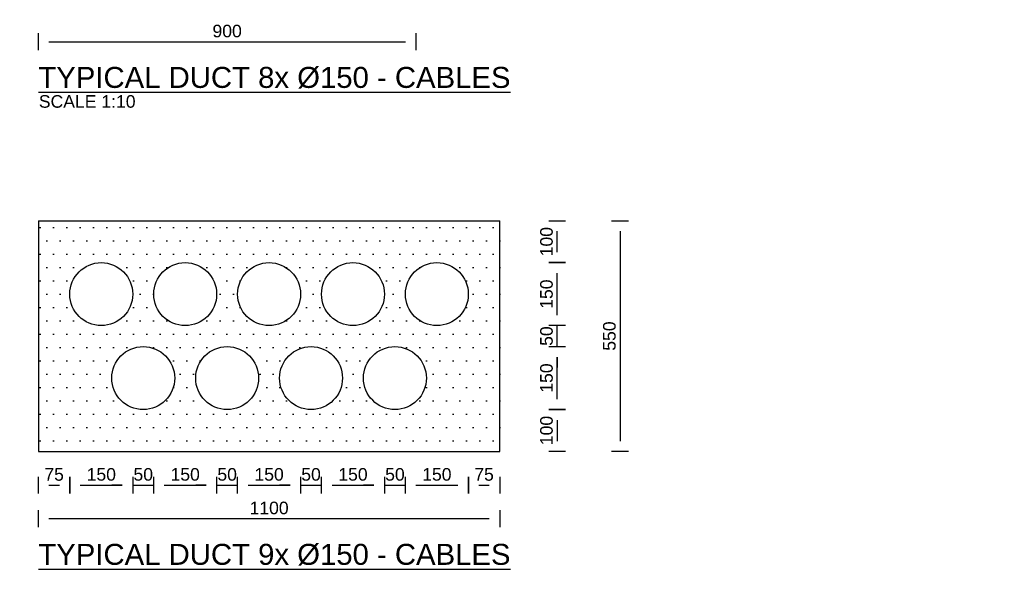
# Model space of a CAD drawing. Header units: metres. Extents: x -4024927 to 10167049, y -539908 to 13839353.
# Tile 52 of 211: x 1382391 to 1384738, y -163190 to -161881. Entities that reach past the tile are written whole.
import ezdxf

# ---------------------------------------------------------------- set-up
doc = ezdxf.new("R2010")
doc.units = ezdxf.units.M
doc.linetypes.add('CONTIUOUS', pattern=[0])
for name, color, linetype in [('C-ANNO-DIMS-NEWW', 2, 'Continuous'), ('C-DETL-DIMS', 2, 'Continuous'), ('C-UTIL-DUCT', 4, 'Continuous'), ('C-UTIL-PATT', 1, 'Continuous'), ('EL-AGLI-EQUP-PAPI-N-RefEdit0', 1, 'CONTIUOUS')]:
    doc.layers.add(name, color=color, linetype=linetype)
doc.styles.add('Arial', font='arial.ttf')
doc.styles.add('Foster01', font='arial.ttf')
doc.styles.get("Standard").update_dxf_attribs({"font": 'arial.ttf'})
doc.dimstyles.new('DS-10-25', dxfattribs={"dimscale": 10, "dimtxt": 2.5, "dimasz": 2.5, "dimexe": 0, "dimexo": 0, "dimgap": 1, "dimtad": 1, "dimdec": 0, "dimzin": 0, "dimtxsty": 'Standard', "dimblk1": 'DIMARROW', "dimblk2": 'DIMARROW', "dimsah": 1, "dimcen": -3, "dimse1": 1, "dimse2": 1, "dimclrd": 256, "dimclre": 256, "dimclrt": 256, "dimadec": 0, "dimazin": 0, "dimtfac": 1, "dimtdec": 0, "dimtix": 1, "dimtmove": 2, "dimatfit": 3, "dimfxl": 1, "dimtvp": 1.25, "dimarcsym": 0})

# ---------------------------------------------------------------- blocks, each defined once
blk = doc.blocks.new('DIMARROW')
blk.add_line((0, 0.8), (0, -0.8))
blk.add_lwpolyline([(0, 0, 0, 0.4, 0), (-1, 0, 0, 0, 0), (-0.965, 0, 0, 0, 0)], format="xyseb")
blk = doc.blocks.new('*D939')
at = {"layer": 'C-DETL-DIMS', "lineweight": -2, "transparency": 16777216}
blk.add_line((1383821.9, -162384.6), (1383821.9, -162884.6), dxfattribs=at)
at = {"layer": 'Defpoints', "color": 0, "transparency": 16777216}
for p in [(1383596.1, -162359.6), (1383596.1, -162909.6), (1383821.9, -162909.6)]:
    blk.add_point(p, dxfattribs=at)
at = {"layer": 'C-DETL-DIMS', "lineweight": -2, "transparency": 16777216, "xscale": 25, "yscale": 25, "zscale": 25}
for p, rotation in [((1383821.9, -162359.6), 90), ((1383821.9, -162909.6), 270)]:
    blk.add_blockref('DIMARROW', p, dxfattribs=dict(at, rotation=rotation))
at = {"layer": 'C-DETL-DIMS', "lineweight": -2, "transparency": 16777216, "insert": (1383796.6, -162634.6), "char_height": 30, "attachment_point": 5, "rotation": 90, "style": 'Arial'}
blk.add_mtext('550', dxfattribs=at)
blk = doc.blocks.new('*D940')
at = {"layer": 'C-DETL-DIMS', "lineweight": -2, "transparency": 16777216}
blk.add_line((1383671.9, -162834.6), (1383671.9, -162884.6), dxfattribs=at)
at = {"layer": 'Defpoints', "color": 0, "transparency": 16777216}
for p in [(1383369.9, -162809.6), (1383369.9, -162909.6), (1383671.9, -162909.6)]:
    blk.add_point(p, dxfattribs=at)
at = {"layer": 'C-DETL-DIMS', "lineweight": -2, "transparency": 16777216, "xscale": 25, "yscale": 25, "zscale": 25}
for p, rotation in [((1383671.9, -162809.6), 90), ((1383671.9, -162909.6), 270)]:
    blk.add_blockref('DIMARROW', p, dxfattribs=dict(at, rotation=rotation))
at = {"layer": 'C-DETL-DIMS', "lineweight": -2, "transparency": 16777216, "insert": (1383646.6, -162859.6), "char_height": 30, "attachment_point": 5, "rotation": 90, "style": 'Arial'}
blk.add_mtext('100', dxfattribs=at)
blk = doc.blocks.new('*D941')
at = {"layer": 'C-DETL-DIMS', "lineweight": -2, "transparency": 16777216}
blk.add_line((1383671.9, -162584.6), (1383671.9, -162484.6), dxfattribs=at)
at = {"layer": 'Defpoints', "color": 0, "transparency": 16777216}
for p in [(1383369.9, -162459.6), (1383671.9, -162459.6), (1383369.9, -162609.6)]:
    blk.add_point(p, dxfattribs=at)
at = {"layer": 'C-DETL-DIMS', "lineweight": -2, "transparency": 16777216, "xscale": 25, "yscale": 25, "zscale": 25}
for p, rotation in [((1383671.9, -162459.6), 90), ((1383671.9, -162609.6), 270)]:
    blk.add_blockref('DIMARROW', p, dxfattribs=dict(at, rotation=rotation))
at = {"layer": 'C-DETL-DIMS', "lineweight": -2, "transparency": 16777216, "insert": (1383646.6, -162534.6), "char_height": 30, "attachment_point": 5, "rotation": 90, "style": 'Arial'}
blk.add_mtext('150', dxfattribs=at)
blk = doc.blocks.new('*D942')
at = {"layer": 'C-DETL-DIMS', "lineweight": -2, "transparency": 16777216}
for p, q in [((1383671.9, -162584.6), (1383671.9, -162559.6)), ((1383671.9, -162659.6), (1383671.9, -162609.6)), ((1383671.9, -162684.6), (1383671.9, -162709.6))]:
    blk.add_line(p, q, dxfattribs=at)
at = {"layer": 'Defpoints', "color": 0, "transparency": 16777216}
for p in [(1383369.9, -162609.6), (1383671.9, -162609.6), (1383369.9, -162659.6)]:
    blk.add_point(p, dxfattribs=at)
at = {"layer": 'C-DETL-DIMS', "lineweight": -2, "transparency": 16777216, "xscale": 25, "yscale": 25, "zscale": 25}
for p, rotation in [((1383671.9, -162609.6), 270), ((1383671.9, -162659.6), 90)]:
    blk.add_blockref('DIMARROW', p, dxfattribs=dict(at, rotation=rotation))
at = {"layer": 'C-DETL-DIMS', "lineweight": -2, "transparency": 16777216, "insert": (1383646.6, -162634.6), "char_height": 30, "attachment_point": 5, "rotation": 90, "style": 'Arial'}
blk.add_mtext('50', dxfattribs=at)
blk = doc.blocks.new('*D943')
at = {"layer": 'C-DETL-DIMS', "lineweight": -2, "transparency": 16777216}
blk.add_line((1383671.9, -162784.6), (1383671.9, -162684.6), dxfattribs=at)
at = {"layer": 'Defpoints', "color": 0, "transparency": 16777216}
for p in [(1383369.9, -162659.6), (1383671.9, -162659.6), (1383369.9, -162809.6)]:
    blk.add_point(p, dxfattribs=at)
at = {"layer": 'C-DETL-DIMS', "lineweight": -2, "transparency": 16777216, "xscale": 25, "yscale": 25, "zscale": 25}
for p, rotation in [((1383671.9, -162659.6), 90), ((1383671.9, -162809.6), 270)]:
    blk.add_blockref('DIMARROW', p, dxfattribs=dict(at, rotation=rotation))
at = {"layer": 'C-DETL-DIMS', "lineweight": -2, "transparency": 16777216, "insert": (1383646.6, -162734.6), "char_height": 30, "attachment_point": 5, "rotation": 90, "style": 'Arial'}
blk.add_mtext('150', dxfattribs=at)
blk = doc.blocks.new('*D944')
at = {"layer": 'C-DETL-DIMS', "lineweight": -2, "transparency": 16777216}
blk.add_line((1383671.9, -162434.6), (1383671.9, -162384.6), dxfattribs=at)
at = {"layer": 'Defpoints', "color": 0, "transparency": 16777216}
for p in [(1383369.9, -162359.6), (1383671.9, -162359.6), (1383369.9, -162459.6)]:
    blk.add_point(p, dxfattribs=at)
at = {"layer": 'C-DETL-DIMS', "lineweight": -2, "transparency": 16777216, "xscale": 25, "yscale": 25, "zscale": 25}
for p, rotation in [((1383671.9, -162359.6), 90), ((1383671.9, -162459.6), 270)]:
    blk.add_blockref('DIMARROW', p, dxfattribs=dict(at, rotation=rotation))
at = {"layer": 'C-DETL-DIMS', "lineweight": -2, "transparency": 16777216, "insert": (1383646.6, -162409.6), "char_height": 30, "attachment_point": 5, "rotation": 90, "style": 'Arial'}
blk.add_mtext('100', dxfattribs=at)
blk = doc.blocks.new('*D796')
at = {"layer": 'C-DETL-DIMS', "lineweight": -2, "transparency": 16777216}
blk.add_line((1382535.2, -162989.6), (1382635.2, -162989.6), dxfattribs=at)
at = {"layer": 'Defpoints', "color": 0, "transparency": 16777216}
for p in [(1382510.2, -162989.6), (1382660.2, -162989.6), (1382660.2, -162989.6)]:
    blk.add_point(p, dxfattribs=at)
at = {"layer": 'C-DETL-DIMS', "lineweight": -2, "transparency": 16777216, "xscale": 25, "yscale": 25, "zscale": 25, "rotation": 180}
blk.add_blockref('DIMARROW', (1382510.2, -162989.6), dxfattribs=at)
at = {"layer": 'C-DETL-DIMS', "lineweight": -2, "transparency": 16777216, "xscale": 25, "yscale": 25, "zscale": 25}
blk.add_blockref('DIMARROW', (1382660.2, -162989.6), dxfattribs=at)
at = {"layer": 'C-DETL-DIMS', "lineweight": -2, "transparency": 16777216, "insert": (1382585.2, -162964.3), "char_height": 30, "attachment_point": 5, "style": 'Arial'}
blk.add_mtext('150', dxfattribs=at)
blk = doc.blocks.new('*D797')
at = {"layer": 'C-DETL-DIMS', "lineweight": -2, "transparency": 16777216}
blk.add_line((1382735.2, -162989.6), (1382835.2, -162989.6), dxfattribs=at)
at = {"layer": 'Defpoints', "color": 0, "transparency": 16777216}
for p in [(1382710.2, -162989.6), (1382860.2, -162989.6), (1382860.2, -162989.6)]:
    blk.add_point(p, dxfattribs=at)
at = {"layer": 'C-DETL-DIMS', "lineweight": -2, "transparency": 16777216, "xscale": 25, "yscale": 25, "zscale": 25, "rotation": 180}
blk.add_blockref('DIMARROW', (1382710.2, -162989.6), dxfattribs=at)
at = {"layer": 'C-DETL-DIMS', "lineweight": -2, "transparency": 16777216, "xscale": 25, "yscale": 25, "zscale": 25}
blk.add_blockref('DIMARROW', (1382860.2, -162989.6), dxfattribs=at)
at = {"layer": 'C-DETL-DIMS', "lineweight": -2, "transparency": 16777216, "insert": (1382785.2, -162964.3), "char_height": 30, "attachment_point": 5, "style": 'Arial'}
blk.add_mtext('150', dxfattribs=at)
blk = doc.blocks.new('*D798')
at = {"layer": 'C-DETL-DIMS', "lineweight": -2, "transparency": 16777216}
blk.add_line((1382935.2, -162989.6), (1383035.2, -162989.6), dxfattribs=at)
at = {"layer": 'Defpoints', "color": 0, "transparency": 16777216}
for p in [(1382910.2, -162989.6), (1383060.2, -162989.6), (1383060.2, -162989.6)]:
    blk.add_point(p, dxfattribs=at)
at = {"layer": 'C-DETL-DIMS', "lineweight": -2, "transparency": 16777216, "xscale": 25, "yscale": 25, "zscale": 25, "rotation": 180}
blk.add_blockref('DIMARROW', (1382910.2, -162989.6), dxfattribs=at)
at = {"layer": 'C-DETL-DIMS', "lineweight": -2, "transparency": 16777216, "xscale": 25, "yscale": 25, "zscale": 25}
blk.add_blockref('DIMARROW', (1383060.2, -162989.6), dxfattribs=at)
at = {"layer": 'C-DETL-DIMS', "lineweight": -2, "transparency": 16777216, "insert": (1382985.2, -162964.3), "char_height": 30, "attachment_point": 5, "style": 'Arial'}
blk.add_mtext('150', dxfattribs=at)
blk = doc.blocks.new('*D799')
at = {"layer": 'C-DETL-DIMS', "lineweight": -2, "transparency": 16777216}
blk.add_line((1383135.2, -162989.6), (1383235.2, -162989.6), dxfattribs=at)
at = {"layer": 'Defpoints', "color": 0, "transparency": 16777216}
for p in [(1383110.2, -162989.6), (1383260.2, -162989.6), (1383260.2, -162989.6)]:
    blk.add_point(p, dxfattribs=at)
at = {"layer": 'C-DETL-DIMS', "lineweight": -2, "transparency": 16777216, "xscale": 25, "yscale": 25, "zscale": 25, "rotation": 180}
blk.add_blockref('DIMARROW', (1383110.2, -162989.6), dxfattribs=at)
at = {"layer": 'C-DETL-DIMS', "lineweight": -2, "transparency": 16777216, "xscale": 25, "yscale": 25, "zscale": 25}
blk.add_blockref('DIMARROW', (1383260.2, -162989.6), dxfattribs=at)
at = {"layer": 'C-DETL-DIMS', "lineweight": -2, "transparency": 16777216, "insert": (1383185.2, -162964.3), "char_height": 30, "attachment_point": 5, "style": 'Arial'}
blk.add_mtext('150', dxfattribs=at)
blk = doc.blocks.new('*D800')
at = {"layer": 'C-DETL-DIMS', "lineweight": -2, "transparency": 16777216}
blk.add_line((1383335.2, -162989.6), (1383435.2, -162989.6), dxfattribs=at)
at = {"layer": 'Defpoints', "color": 0, "transparency": 16777216}
for p in [(1383310.2, -162989.6), (1383460.2, -162989.6), (1383460.2, -162989.6)]:
    blk.add_point(p, dxfattribs=at)
at = {"layer": 'C-DETL-DIMS', "lineweight": -2, "transparency": 16777216, "xscale": 25, "yscale": 25, "zscale": 25, "rotation": 180}
blk.add_blockref('DIMARROW', (1383310.2, -162989.6), dxfattribs=at)
at = {"layer": 'C-DETL-DIMS', "lineweight": -2, "transparency": 16777216, "xscale": 25, "yscale": 25, "zscale": 25}
blk.add_blockref('DIMARROW', (1383460.2, -162989.6), dxfattribs=at)
at = {"layer": 'C-DETL-DIMS', "lineweight": -2, "transparency": 16777216, "insert": (1383385.2, -162964.3), "char_height": 30, "attachment_point": 5, "style": 'Arial'}
blk.add_mtext('150', dxfattribs=at)
blk = doc.blocks.new('*D823')
at = {"layer": 'C-DETL-DIMS', "lineweight": -2, "transparency": 16777216}
for p, q in [((1383235.2, -162989.6), (1383210.2, -162989.6)), ((1383260.2, -162989.6), (1383310.2, -162989.6)), ((1383335.2, -162989.6), (1383360.2, -162989.6))]:
    blk.add_line(p, q, dxfattribs=at)
at = {"layer": 'Defpoints', "color": 0, "transparency": 16777216}
for p in [(1383260.2, -162989.6), (1383310.2, -162989.6), (1383310.2, -162989.6)]:
    blk.add_point(p, dxfattribs=at)
at = {"layer": 'C-DETL-DIMS', "lineweight": -2, "transparency": 16777216, "xscale": 25, "yscale": 25, "zscale": 25}
blk.add_blockref('DIMARROW', (1383260.2, -162989.6), dxfattribs=at)
at = {"layer": 'C-DETL-DIMS', "lineweight": -2, "transparency": 16777216, "xscale": 25, "yscale": 25, "zscale": 25, "rotation": 180}
blk.add_blockref('DIMARROW', (1383310.2, -162989.6), dxfattribs=at)
at = {"layer": 'C-DETL-DIMS', "lineweight": -2, "transparency": 16777216, "insert": (1383285.2, -162964.3), "char_height": 30, "attachment_point": 5, "style": 'Arial'}
blk.add_mtext('50', dxfattribs=at)
blk = doc.blocks.new('*D824')
at = {"layer": 'C-DETL-DIMS', "lineweight": -2, "transparency": 16777216}
for p, q in [((1383035.2, -162989.6), (1383010.2, -162989.6)), ((1383060.2, -162989.6), (1383110.2, -162989.6)), ((1383135.2, -162989.6), (1383160.2, -162989.6))]:
    blk.add_line(p, q, dxfattribs=at)
at = {"layer": 'Defpoints', "color": 0, "transparency": 16777216}
for p in [(1383060.2, -162989.6), (1383110.2, -162989.6), (1383110.2, -162989.6)]:
    blk.add_point(p, dxfattribs=at)
at = {"layer": 'C-DETL-DIMS', "lineweight": -2, "transparency": 16777216, "xscale": 25, "yscale": 25, "zscale": 25}
blk.add_blockref('DIMARROW', (1383060.2, -162989.6), dxfattribs=at)
at = {"layer": 'C-DETL-DIMS', "lineweight": -2, "transparency": 16777216, "xscale": 25, "yscale": 25, "zscale": 25, "rotation": 180}
blk.add_blockref('DIMARROW', (1383110.2, -162989.6), dxfattribs=at)
at = {"layer": 'C-DETL-DIMS', "lineweight": -2, "transparency": 16777216, "insert": (1383085.2, -162964.3), "char_height": 30, "attachment_point": 5, "style": 'Arial'}
blk.add_mtext('50', dxfattribs=at)
blk = doc.blocks.new('*D825')
at = {"layer": 'C-DETL-DIMS', "lineweight": -2, "transparency": 16777216}
for p, q in [((1382835.2, -162989.6), (1382810.2, -162989.6)), ((1382860.2, -162989.6), (1382910.2, -162989.6)), ((1382935.2, -162989.6), (1382960.2, -162989.6))]:
    blk.add_line(p, q, dxfattribs=at)
at = {"layer": 'Defpoints', "color": 0, "transparency": 16777216}
for p in [(1382860.2, -162989.6), (1382910.2, -162989.6), (1382910.2, -162989.6)]:
    blk.add_point(p, dxfattribs=at)
at = {"layer": 'C-DETL-DIMS', "lineweight": -2, "transparency": 16777216, "xscale": 25, "yscale": 25, "zscale": 25}
blk.add_blockref('DIMARROW', (1382860.2, -162989.6), dxfattribs=at)
at = {"layer": 'C-DETL-DIMS', "lineweight": -2, "transparency": 16777216, "xscale": 25, "yscale": 25, "zscale": 25, "rotation": 180}
blk.add_blockref('DIMARROW', (1382910.2, -162989.6), dxfattribs=at)
at = {"layer": 'C-DETL-DIMS', "lineweight": -2, "transparency": 16777216, "insert": (1382885.2, -162964.3), "char_height": 30, "attachment_point": 5, "style": 'Arial'}
blk.add_mtext('50', dxfattribs=at)
blk = doc.blocks.new('*D826')
at = {"layer": 'C-DETL-DIMS', "lineweight": -2, "transparency": 16777216}
for p, q in [((1382635.2, -162989.6), (1382610.2, -162989.6)), ((1382660.2, -162989.6), (1382710.2, -162989.6)), ((1382735.2, -162989.6), (1382760.2, -162989.6))]:
    blk.add_line(p, q, dxfattribs=at)
at = {"layer": 'Defpoints', "color": 0, "transparency": 16777216}
for p in [(1382660.2, -162989.6), (1382710.2, -162989.6), (1382710.2, -162989.6)]:
    blk.add_point(p, dxfattribs=at)
at = {"layer": 'C-DETL-DIMS', "lineweight": -2, "transparency": 16777216, "xscale": 25, "yscale": 25, "zscale": 25}
blk.add_blockref('DIMARROW', (1382660.2, -162989.6), dxfattribs=at)
at = {"layer": 'C-DETL-DIMS', "lineweight": -2, "transparency": 16777216, "xscale": 25, "yscale": 25, "zscale": 25, "rotation": 180}
blk.add_blockref('DIMARROW', (1382710.2, -162989.6), dxfattribs=at)
at = {"layer": 'C-DETL-DIMS', "lineweight": -2, "transparency": 16777216, "insert": (1382685.2, -162964.3), "char_height": 30, "attachment_point": 5, "style": 'Arial'}
blk.add_mtext('50', dxfattribs=at)
blk = doc.blocks.new('*D837')
at = {"layer": 'C-DETL-DIMS', "lineweight": -2, "transparency": 16777216}
blk.add_line((1382460.2, -162989.6), (1382485.2, -162989.6), dxfattribs=at)
at = {"layer": 'Defpoints', "color": 0, "transparency": 16777216}
for p in [(1382435.2, -162989.6), (1382510.2, -162989.6), (1382510.2, -162989.6)]:
    blk.add_point(p, dxfattribs=at)
at = {"layer": 'C-DETL-DIMS', "lineweight": -2, "transparency": 16777216, "xscale": 25, "yscale": 25, "zscale": 25, "rotation": 180}
blk.add_blockref('DIMARROW', (1382435.2, -162989.6), dxfattribs=at)
at = {"layer": 'C-DETL-DIMS', "lineweight": -2, "transparency": 16777216, "xscale": 25, "yscale": 25, "zscale": 25}
blk.add_blockref('DIMARROW', (1382510.2, -162989.6), dxfattribs=at)
at = {"layer": 'C-DETL-DIMS', "lineweight": -2, "transparency": 16777216, "insert": (1382472.7, -162964.4), "char_height": 30, "attachment_point": 5, "style": 'Arial'}
blk.add_mtext('75', dxfattribs=at)
blk = doc.blocks.new('*D838')
at = {"layer": 'C-DETL-DIMS', "lineweight": -2, "transparency": 16777216}
blk.add_line((1383485.2, -162989.6), (1383510.2, -162989.6), dxfattribs=at)
at = {"layer": 'Defpoints', "color": 0, "transparency": 16777216}
for p in [(1383460.2, -162989.6), (1383535.2, -162989.6), (1383535.2, -162989.6)]:
    blk.add_point(p, dxfattribs=at)
at = {"layer": 'C-DETL-DIMS', "lineweight": -2, "transparency": 16777216, "xscale": 25, "yscale": 25, "zscale": 25, "rotation": 180}
blk.add_blockref('DIMARROW', (1383460.2, -162989.6), dxfattribs=at)
at = {"layer": 'C-DETL-DIMS', "lineweight": -2, "transparency": 16777216, "xscale": 25, "yscale": 25, "zscale": 25}
blk.add_blockref('DIMARROW', (1383535.2, -162989.6), dxfattribs=at)
at = {"layer": 'C-DETL-DIMS', "lineweight": -2, "transparency": 16777216, "insert": (1383497.7, -162964.4), "char_height": 30, "attachment_point": 5, "style": 'Arial'}
blk.add_mtext('75', dxfattribs=at)
blk = doc.blocks.new('*D852')
at = {"layer": 'C-DETL-DIMS', "lineweight": -2, "transparency": 16777216}
blk.add_line((1382460.2, -161933.2), (1383310.2, -161933.2), dxfattribs=at)
at = {"layer": 'Defpoints', "color": 0, "transparency": 16777216}
for p in [(1382435.2, -161933.2), (1383335.2, -161933.2), (1383335.2, -162048.2)]:
    blk.add_point(p, dxfattribs=at)
at = {"layer": 'C-DETL-DIMS', "lineweight": -2, "transparency": 16777216, "xscale": 25, "yscale": 25, "zscale": 25, "rotation": 180}
blk.add_blockref('DIMARROW', (1382435.2, -161933.2), dxfattribs=at)
at = {"layer": 'C-DETL-DIMS', "lineweight": -2, "transparency": 16777216, "xscale": 25, "yscale": 25, "zscale": 25}
blk.add_blockref('DIMARROW', (1383335.2, -161933.2), dxfattribs=at)
at = {"layer": 'C-DETL-DIMS', "lineweight": -2, "transparency": 16777216, "insert": (1382885.2, -161907.9), "char_height": 30, "attachment_point": 5, "style": 'Arial'}
blk.add_mtext('900', dxfattribs=at)
blk = doc.blocks.new('*D853')
at = {"layer": 'C-DETL-DIMS', "lineweight": -2, "transparency": 16777216}
blk.add_line((1382460.2, -163069.6), (1383510.2, -163069.6), dxfattribs=at)
at = {"layer": 'Defpoints', "color": 0, "transparency": 16777216}
for p in [(1382435.2, -163069.6), (1383535.2, -163069.6), (1383535.2, -163184.6)]:
    blk.add_point(p, dxfattribs=at)
at = {"layer": 'C-DETL-DIMS', "lineweight": -2, "transparency": 16777216, "xscale": 25, "yscale": 25, "zscale": 25, "rotation": 180}
blk.add_blockref('DIMARROW', (1382435.2, -163069.6), dxfattribs=at)
at = {"layer": 'C-DETL-DIMS', "lineweight": -2, "transparency": 16777216, "xscale": 25, "yscale": 25, "zscale": 25}
blk.add_blockref('DIMARROW', (1383535.2, -163069.6), dxfattribs=at)
at = {"layer": 'C-DETL-DIMS', "lineweight": -2, "transparency": 16777216, "insert": (1382985.2, -163044.3), "char_height": 30, "attachment_point": 5, "style": 'Arial'}
blk.add_mtext('1100', dxfattribs=at)

msp = doc.modelspace()

# ---------------------------------------------------------------- hatches: boundary and pattern name
at = {"layer": 'C-UTIL-PATT', "lineweight": -2}
h = msp.add_hatch(dxfattribs=at)
h.set_pattern_fill('DOTS', color=256, scale=20, style=0)
h.set_pattern_definition([(0, (1378836.04, -161328.232), (15.875, 31.75), [0, -31.75])])
edge = h.paths.add_edge_path(flags=16)
edge.add_arc((1383385.17, -162534.62), 75, 0, 360)
edge = h.paths.add_edge_path(flags=16)
edge.add_arc((1383185.17, -162534.62), 75, 0, 360)
edge = h.paths.add_edge_path(flags=16)
edge.add_arc((1382985.17, -162534.62), 75, 0, 360)
edge = h.paths.add_edge_path(flags=16)
edge.add_arc((1382785.17, -162534.62), 75, 0, 360)
edge = h.paths.add_edge_path(flags=16)
edge.add_arc((1382585.17, -162534.62), 75, 0, 360)
edge = h.paths.add_edge_path(flags=16)
edge.add_arc((1382685.17, -162734.62), 75, 0, 360)
edge = h.paths.add_edge_path(flags=16)
edge.add_arc((1382885.17, -162734.62), 75, 0, 360)
edge = h.paths.add_edge_path(flags=16)
edge.add_arc((1383085.17, -162734.62), 75, 0, 360)
edge = h.paths.add_edge_path(flags=16)
edge.add_arc((1383285.17, -162734.62), 75, 0, 360)
h.paths.add_polyline_path([(1383535.17, -162909.62), (1383535.17, -162359.62), (1382435.17, -162359.62), (1382435.17, -162909.62)])

# ---------------------------------------------------------------- linework, layer by layer
at = {"layer": 'C-UTIL-DUCT'}
for p, q in [((1382435.17, -162359.62), (1382435.17, -162909.62)), ((1382435.17, -162359.62), (1383535.17, -162359.62)), ((1383535.17, -162909.62), (1383535.17, -162359.62)), ((1382435.17, -162909.62), (1383535.17, -162909.62))]:
    msp.add_line(p, q, dxfattribs=at)
for centre in [(1382585.17, -162534.62), (1382785.17, -162534.62), (1382985.17, -162534.62), (1383185.17, -162534.62), (1383385.17, -162534.62), (1382685.17, -162734.62), (1382885.17, -162734.62), (1383085.17, -162734.62), (1383285.17, -162734.62)]:
    msp.add_circle(centre, 75, dxfattribs=at)
at = {"layer": 'EL-AGLI-EQUP-PAPI-N-RefEdit0'}
msp.add_arc((3071061.1, 6743365.78), 7095987.63, 260.537675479, 260.537675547, dxfattribs=at)

# ---------------------------------------------------------------- texts
at = {"layer": 'C-ANNO-DIMS-NEWW', "style": 'Foster01'}
for s, p in [('%%uTYPICAL DUCT 8x %%c150 - CABLES', (1382435.17, -162043.23)), ('%%uTYPICAL DUCT 9x %%c150 - CABLES', (1382435.17, -163179.62))]:
    msp.add_text(s, height=50, rotation=0, dxfattribs=at).set_placement(p)
at = {"layer": 'C-ANNO-DIMS-NEWW', "insert": (1382436.26, -162060.48), "char_height": 30, "width": 519.3501, "attachment_point": 1, "rotation": 0, "style": 'Foster01'}
msp.add_mtext('SCALE 1:10', dxfattribs=at)

# ---------------------------------------------------------------- dimensions: what is measured, and where the dimension line sits
at = {"layer": 'C-DETL-DIMS', "lineweight": -2}
for base, p1, p2, picture, middle in [((1383335.17, -161933.23), (1382435.17, -161933.23), (1383335.17, -162048.23), '*D852', (1382885.17, -161907.92)), ((1382510.17, -162989.62), (1382435.17, -162989.62), (1382510.17, -162989.62), '*D837', (1382472.67, -162964.36)), ((1382660.17, -162989.62), (1382510.17, -162989.62), (1382660.17, -162989.62), '*D796', (1382585.17, -162964.3)), ((1382710.17, -162989.62), (1382660.17, -162989.62), (1382710.17, -162989.62), '*D826', (1382685.17, -162964.3)), ((1382860.17, -162989.62), (1382710.17, -162989.62), (1382860.17, -162989.62), '*D797', (1382785.17, -162964.3)), ((1382910.17, -162989.62), (1382860.17, -162989.62), (1382910.17, -162989.62), '*D825', (1382885.17, -162964.3)), ((1383060.17, -162989.62), (1382910.17, -162989.62), (1383060.17, -162989.62), '*D798', (1382985.17, -162964.3)), ((1383110.17, -162989.62), (1383060.17, -162989.62), (1383110.17, -162989.62), '*D824', (1383085.17, -162964.3)), ((1383260.17, -162989.62), (1383110.17, -162989.62), (1383260.17, -162989.62), '*D799', (1383185.17, -162964.3)), ((1383310.17, -162989.62), (1383260.17, -162989.62), (1383310.17, -162989.62), '*D823', (1383285.17, -162964.3)), ((1383460.17, -162989.62), (1383310.17, -162989.62), (1383460.17, -162989.62), '*D800', (1383385.17, -162964.3)), ((1383535.17, -162989.62), (1383460.17, -162989.62), (1383535.17, -162989.62), '*D838', (1383497.67, -162964.36)), ((1383535.17, -163069.62), (1382435.17, -163069.62), (1383535.17, -163184.62), '*D853', (1382985.17, -163044.3))]:
    dim = msp.add_linear_dim(base=base, p1=p1, p2=p2, dimstyle='DS-10-25', override={"dimtxt": 3, "dimtxsty": 'Arial'}, dxfattribs=at)
    dim.commit()
    dim.dimension.update_dxf_attribs({"geometry": picture, "text_midpoint": middle})
for base, p1, p2, picture, middle in [((1383671.87, -162359.62), (1383369.88, -162459.62), (1383369.88, -162359.62), '*D944', (1383646.56, -162409.62)), ((1383821.87, -162909.62), (1383596.12, -162359.62), (1383596.12, -162909.62), '*D939', (1383796.56, -162634.62)), ((1383671.87, -162459.62), (1383369.88, -162609.62), (1383369.88, -162459.62), '*D941', (1383646.56, -162534.62)), ((1383671.87, -162609.62), (1383369.88, -162659.62), (1383369.88, -162609.62), '*D942', (1383646.56, -162634.62)), ((1383671.87, -162659.62), (1383369.88, -162809.62), (1383369.88, -162659.62), '*D943', (1383646.56, -162734.62)), ((1383671.87, -162909.62), (1383369.88, -162809.62), (1383369.88, -162909.62), '*D940', (1383646.56, -162859.62))]:
    dim = msp.add_linear_dim(base=base, p1=p1, p2=p2, angle=90, dimstyle='DS-10-25', override={"dimtxt": 3, "dimtxsty": 'Arial'}, dxfattribs=at)
    dim.commit()
    dim.dimension.update_dxf_attribs({"geometry": picture, "text_midpoint": middle})

doc.saveas('drawing.dxf')
